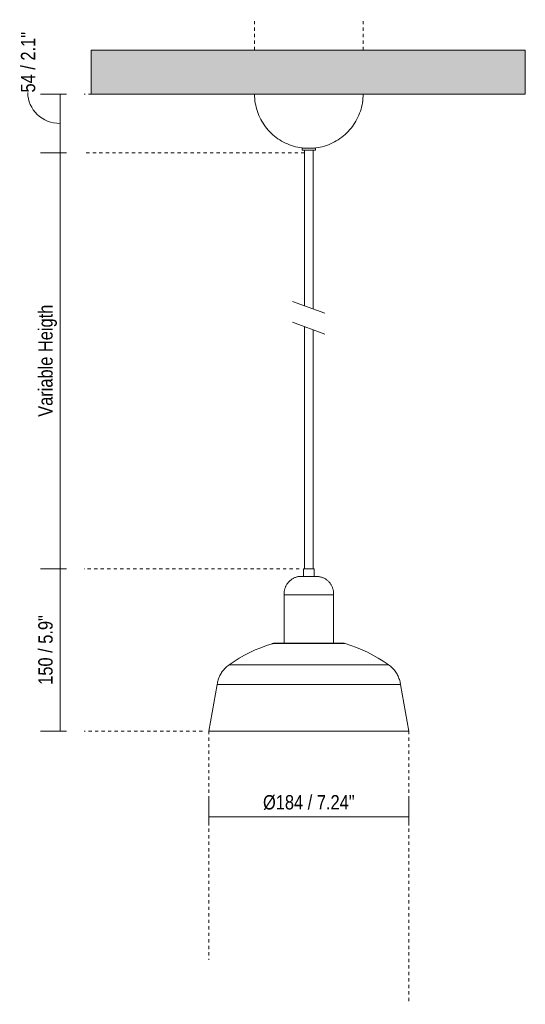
# Model space of a CAD drawing. Header units: millimetres. Extents: x 6329 to 7718, y 1161 to 6778.
# Tile 1 of 2: x 6329 to 6795, y 1161 to 2069. Entities that reach past the tile are written whole.
import ezdxf

# ---------------------------------------------------------------- set-up
doc = ezdxf.new("R2010")
doc.units = ezdxf.units.MM
doc.linetypes.add('Dash', pattern=[6, 3, -3])
for name, color, linetype, lineweight in [('Cotas', 7, 'Continuous', 9), ('Cotas-6', 7, 'Continuous', 9), ('Lighthing Fixture Detail Wide Black', 7, 'Continuous', 20), ('Luminarias', 7, 'Continuous', 20), ('Techos', 7, 'Continuous', 9)]:
    doc.layers.add(name, color=color, linetype=linetype, lineweight=lineweight)
doc.layers.add('Lighthing Fixture Dim Grey Dash', color=7, linetype='Dash', lineweight=9, true_color=0xd2d2d2)
doc.styles.add('Arial Narrow', font='ARIALN.TTF', dxfattribs={"height": 13.2})
doc.dimstyles.new('FARO_-_2_2mm_Arial_Narrow_mm_Inch_Left', dxfattribs={"dimscale": 304.8, "dimtxt": 13.509289, "dimasz": 0, "dimexe": 0.059055, "dimexo": 0.0625, "dimgap": 0.009843, "dimtad": 1, "dimdec": 0, "dimzin": 0, "dimdsep": 46, "dimtxsty": 'Arial Narrow', "dimblk1": 'NONE', "dimblk2": 'NONE', "dimsah": 1, "dimcen": 0.09, "dimadec": 0, "dimazin": 0, "dimtfac": 1, "dimtdec": 4, "dimtix": 1, "dimtmove": 0, "dimatfit": 3, "dimfxl": 0.019685, "dimfxlon": 1, "dimtvp": 1, "dimtolj": 1, "dimtzin": 0, "dimarcsym": 2})
doc.dimstyles.new('FARO_-_2_2mm_Arial_Narrow_mm_Inch_Left_1', dxfattribs={"dimscale": 304.8, "dimtxt": 13.509289, "dimasz": 0, "dimexe": 0.059055, "dimexo": 0.0625, "dimgap": 0.009843, "dimtad": 1, "dimdec": 0, "dimzin": 0, "dimdsep": 46, "dimtxsty": 'Arial Narrow', "dimblk1": 'NONE', "dimblk2": 'NONE', "dimsah": 1, "dimcen": 0.09, "dimadec": 0, "dimazin": 0, "dimtfac": 1, "dimtdec": 4, "dimtix": 1, "dimtmove": 1, "dimatfit": 3, "dimfxl": 0.019685, "dimfxlon": 1, "dimtvp": 1, "dimtolj": 1, "dimtzin": 0, "dimarcsym": 2})

# ---------------------------------------------------------------- blocks, each defined once
blk = doc.blocks.new('20339-116 - 20339-116 TATAWIN S White pendant lamp-493001-Alzado_PDF')
at = {"layer": 'Luminarias'}
for p, q in [((6589.56, 1950.28), (6589.56, 1948.28)), ((6601.56, 1950.28), (6589.56, 1950.28)), ((6589.56, 1948.28), (6601.56, 1948.28)), ((6591.56, 1948.28), (6591.56, 1804.74)), ((6599.56, 1950.28), (6599.56, 1950.36)), ((6599.56, 1801.83), (6599.56, 1948.28)), ((6601.56, 1948.28), (6601.56, 1950.28)), ((6591.56, 1785.66), (6591.56, 1562.33)), ((6599.56, 1562.33), (6599.56, 1782.75)), ((6590.56, 1562.33), (6590.56, 1555.36)), ((6600.56, 1562.33), (6590.56, 1562.33)), ((6600.56, 1555.36), (6600.56, 1562.33)), ((6572.79, 1538.36), (6572.79, 1493.71)), ((6618.33, 1538.36), (6572.79, 1538.36)), ((6618.33, 1493.71), (6618.33, 1538.36)), ((6562.12, 1493.36), (6629.01, 1493.36)), ((6668.94, 1473.81), (6522.18, 1473.81)), ((6511.11, 1455.68), (6503.56, 1412.71)), ((6680.02, 1455.68), (6511.11, 1455.68)), ((6687.57, 1412.71), (6680.02, 1455.68)), ((6687.57, 1412.71), (6503.56, 1412.71))]:
    blk.add_line(p, q, dxfattribs=at)
at = {"layer": 'Luminarias', "flags": 128}
for points in [[(6591.26, 1950.19), (6589.28, 1950.4), (6587.3, 1950.69), (6585.33, 1951.06), (6583.38, 1951.51), (6581.45, 1952.03), (6579.55, 1952.64), (6577.66, 1953.31), (6575.81, 1954.07), (6573.99, 1954.89), (6572.2, 1955.79), (6570.46, 1956.76), (6568.75, 1957.8), (6567.08, 1958.91), (6565.46, 1960.08), (6563.89, 1961.31), (6562.37, 1962.61), (6560.9, 1963.97), (6559.48, 1965.38), (6558.13, 1966.85), (6556.83, 1968.38), (6555.6, 1969.95), (6554.43, 1971.57), (6553.33, 1973.24), (6552.29, 1974.95), (6551.32, 1976.7), (6550.43, 1978.49), (6549.6, 1980.31), (6548.85, 1982.17), (6548.18, 1984.05), (6547.58, 1985.96), (6547.05, 1987.89), (6546.61, 1989.84), (6546.24, 1991.8), (6545.95, 1993.78), (6545.74, 1995.77), (6545.61, 1997.77), (6545.56, 1999.77), (6545.56, 2000)], [(6645.56, 2000), (6645.52, 1998), (6645.4, 1996), (6645.2, 1994.01), (6644.93, 1992.03), (6644.57, 1990.07), (6644.13, 1988.11), (6643.62, 1986.18), (6643.03, 1984.27), (6642.36, 1982.39), (6641.62, 1980.53), (6640.8, 1978.7), (6639.91, 1976.91), (6638.95, 1975.16), (6637.93, 1973.44), (6636.83, 1971.77), (6635.67, 1970.14), (6634.44, 1968.56), (6633.15, 1967.03), (6631.81, 1965.55), (6630.4, 1964.13), (6628.94, 1962.77), (6627.42, 1961.46), (6625.85, 1960.22), (6624.24, 1959.04), (6622.58, 1957.93), (6620.87, 1956.88), (6619.13, 1955.9), (6617.35, 1954.99), (6615.53, 1954.16), (6613.68, 1953.4), (6611.8, 1952.71), (6609.9, 1952.1), (6607.97, 1951.56), (6606.03, 1951.11), (6604.06, 1950.73), (6602.08, 1950.43), (6600.1, 1950.21), (6599.86, 1950.19)], [(6572.79, 1538.36), (6572.77, 1539), (6572.77, 1539.64), (6572.79, 1540.28), (6572.85, 1540.92), (6572.92, 1541.56), (6573.03, 1542.19), (6573.15, 1542.82), (6573.31, 1543.45), (6573.49, 1544.06), (6573.69, 1544.67), (6573.92, 1545.27), (6574.17, 1545.86), (6574.44, 1546.45), (6574.74, 1547.01), (6575.06, 1547.57), (6575.4, 1548.12), (6575.76, 1548.64), (6576.14, 1549.16), (6576.55, 1549.66), (6576.97, 1550.14), (6577.42, 1550.61), (6577.88, 1551.05), (6578.35, 1551.48), (6578.85, 1551.89), (6579.36, 1552.28), (6579.89, 1552.65), (6580.43, 1552.99), (6580.98, 1553.32), (6581.55, 1553.62), (6582.13, 1553.9), (6582.72, 1554.15), (6583.31, 1554.39), (6583.92, 1554.59), (6584.54, 1554.78), (6585.16, 1554.94), (6585.79, 1555.07), (6586.42, 1555.18), (6587.06, 1555.26), (6587.7, 1555.32), (6588.34, 1555.35), (6588.82, 1555.36)], [(6602.31, 1555.36), (6602.31, 1555.36), (6602.29, 1555.36), (6602.26, 1555.36), (6602.22, 1555.36), (6602.18, 1555.36), (6602.12, 1555.36), (6602.05, 1555.36), (6601.97, 1555.36), (6601.88, 1555.36), (6601.78, 1555.36), (6601.67, 1555.36), (6601.55, 1555.36), (6601.42, 1555.36), (6601.28, 1555.36), (6601.13, 1555.36), (6600.98, 1555.36), (6600.81, 1555.36), (6600.64, 1555.36), (6600.45, 1555.36), (6600.26, 1555.36), (6600.07, 1555.36), (6599.86, 1555.36), (6599.65, 1555.36), (6599.43, 1555.36), (6599.21, 1555.36), (6598.98, 1555.36), (6598.74, 1555.36), (6598.5, 1555.36), (6598.26, 1555.36), (6598.01, 1555.36), (6597.76, 1555.36), (6597.5, 1555.36), (6597.24, 1555.36), (6596.98, 1555.36), (6596.71, 1555.36), (6596.44, 1555.36), (6596.18, 1555.36), (6595.91, 1555.36), (6595.64, 1555.36), (6595.37, 1555.36), (6595.1, 1555.36), (6594.83, 1555.36), (6594.56, 1555.36), (6594.29, 1555.36), (6594.03, 1555.36), (6593.77, 1555.36), (6593.51, 1555.36), (6593.26, 1555.36), (6593, 1555.36), (6592.76, 1555.36), (6592.51, 1555.36), (6592.27, 1555.36), (6592.04, 1555.36), (6591.81, 1555.36), (6591.59, 1555.36), (6591.38, 1555.36), (6591.17, 1555.36), (6590.97, 1555.36), (6590.77, 1555.36), (6590.59, 1555.36), (6590.41, 1555.36), (6590.24, 1555.36), (6590.08, 1555.36), (6589.93, 1555.36), (6589.78, 1555.36), (6589.65, 1555.36), (6589.52, 1555.36), (6589.41, 1555.36), (6589.3, 1555.36), (6589.21, 1555.36), (6589.12, 1555.36), (6589.05, 1555.36), (6588.98, 1555.36), (6588.93, 1555.36), (6588.88, 1555.36), (6588.85, 1555.36), (6588.83, 1555.36), (6588.82, 1555.36), (6588.82, 1555.36)], [(6588.82, 1555.36), (6588.82, 1555.36), (6588.84, 1555.36), (6588.87, 1555.36), (6588.9, 1555.36), (6588.95, 1555.36), (6589.01, 1555.36), (6589.08, 1555.36), (6589.16, 1555.36), (6589.25, 1555.36), (6589.35, 1555.36), (6589.46, 1555.36), (6589.58, 1555.36), (6589.71, 1555.36), (6589.85, 1555.36), (6590, 1555.36), (6590.15, 1555.36), (6590.32, 1555.36), (6590.49, 1555.36), (6590.67, 1555.36), (6590.86, 1555.36), (6591.06, 1555.36), (6591.26, 1555.36), (6591.48, 1555.36), (6591.69, 1555.36), (6591.92, 1555.36), (6592.15, 1555.36), (6592.38, 1555.36), (6592.62, 1555.36), (6592.87, 1555.36), (6593.12, 1555.36), (6593.37, 1555.36), (6593.63, 1555.36), (6593.89, 1555.36), (6594.15, 1555.36), (6594.42, 1555.36), (6594.68, 1555.36), (6594.95, 1555.36), (6595.22, 1555.36), (6595.49, 1555.36), (6595.76, 1555.36), (6596.03, 1555.36), (6596.3, 1555.36), (6596.57, 1555.36), (6596.83, 1555.36), (6597.1, 1555.36), (6597.36, 1555.36), (6597.62, 1555.36), (6597.87, 1555.36), (6598.12, 1555.36), (6598.37, 1555.36), (6598.61, 1555.36), (6598.85, 1555.36), (6599.09, 1555.36), (6599.31, 1555.36), (6599.53, 1555.36), (6599.75, 1555.36), (6599.96, 1555.36), (6600.16, 1555.36), (6600.35, 1555.36), (6600.54, 1555.36), (6600.72, 1555.36), (6600.89, 1555.36), (6601.05, 1555.36), (6601.2, 1555.36), (6601.35, 1555.36), (6601.48, 1555.36), (6601.6, 1555.36), (6601.72, 1555.36), (6601.83, 1555.36), (6601.92, 1555.36), (6602.01, 1555.36), (6602.08, 1555.36), (6602.15, 1555.36), (6602.2, 1555.36), (6602.24, 1555.36), (6602.28, 1555.36), (6602.3, 1555.36), (6602.31, 1555.36), (6602.31, 1555.36)], [(6602.31, 1555.36), (6602.95, 1555.35), (6603.59, 1555.31), (6604.23, 1555.24), (6604.87, 1555.15), (6605.5, 1555.04), (6606.13, 1554.9), (6606.75, 1554.73), (6607.36, 1554.54), (6607.97, 1554.33), (6608.56, 1554.09), (6609.15, 1553.83), (6609.72, 1553.54), (6610.29, 1553.24), (6610.84, 1552.91), (6611.37, 1552.55), (6611.9, 1552.18), (6612.4, 1551.79), (6612.9, 1551.37), (6613.37, 1550.94), (6613.83, 1550.49), (6614.26, 1550.02), (6614.68, 1549.53), (6615.08, 1549.03), (6615.46, 1548.51), (6615.82, 1547.98), (6616.15, 1547.43), (6616.47, 1546.87), (6616.76, 1546.3), (6617.03, 1545.72), (6617.27, 1545.12), (6617.49, 1544.52), (6617.69, 1543.91), (6617.86, 1543.29), (6618.01, 1542.66), (6618.13, 1542.03), (6618.23, 1541.4), (6618.3, 1540.76), (6618.34, 1540.12), (6618.36, 1539.48), (6618.36, 1538.84), (6618.33, 1538.36)], [(6522.18, 1473.81), (6526.76, 1476.92), (6531.45, 1479.84), (6536.26, 1482.57), (6541.17, 1485.11), (6546.18, 1487.45), (6551.28, 1489.58), (6556.46, 1491.51), (6561.71, 1493.23), (6562.12, 1493.36)], [(6562.12, 1493.36), (6562.42, 1493.44), (6562.72, 1493.52), (6563.03, 1493.58), (6563.34, 1493.63), (6563.65, 1493.67), (6563.97, 1493.69), (6564.28, 1493.71), (6564.44, 1493.71)], [(6564.44, 1493.71), (6564.47, 1493.71), (6564.54, 1493.71), (6564.67, 1493.71), (6564.84, 1493.71), (6565.06, 1493.71), (6565.34, 1493.71), (6565.66, 1493.71), (6566.02, 1493.71), (6566.44, 1493.71), (6566.9, 1493.71), (6567.41, 1493.71), (6567.96, 1493.71), (6568.09, 1493.71)], [(6626.68, 1493.71), (6626.66, 1493.71), (6626.58, 1493.71), (6626.46, 1493.71), (6626.29, 1493.71), (6626.06, 1493.71), (6625.79, 1493.71), (6625.47, 1493.71), (6625.1, 1493.71), (6624.69, 1493.71), (6624.23, 1493.71), (6623.72, 1493.71), (6623.17, 1493.71), (6622.57, 1493.71), (6621.93, 1493.71), (6621.25, 1493.71), (6620.52, 1493.71), (6619.76, 1493.71), (6618.96, 1493.71), (6618.12, 1493.71), (6617.24, 1493.71), (6616.33, 1493.71), (6615.39, 1493.71), (6614.42, 1493.71), (6613.41, 1493.71), (6612.38, 1493.71), (6611.32, 1493.71), (6610.23, 1493.71), (6609.12, 1493.71), (6607.99, 1493.71), (6606.84, 1493.71), (6605.67, 1493.71), (6604.49, 1493.71), (6603.29, 1493.71), (6602.08, 1493.71), (6600.85, 1493.71), (6599.62, 1493.71), (6598.39, 1493.71), (6597.14, 1493.71), (6595.9, 1493.71), (6594.66, 1493.71), (6593.41, 1493.71), (6592.17, 1493.71), (6590.94, 1493.71), (6589.71, 1493.71), (6588.49, 1493.71), (6587.29, 1493.71), (6586.09, 1493.71), (6584.92, 1493.71), (6583.76, 1493.71), (6582.61, 1493.71), (6581.49, 1493.71), (6580.39, 1493.71), (6579.32, 1493.71), (6578.27, 1493.71), (6577.25, 1493.71), (6576.26, 1493.71), (6575.3, 1493.71), (6574.37, 1493.71), (6573.48, 1493.71), (6572.62, 1493.71), (6571.79, 1493.71), (6571.01, 1493.71), (6570.27, 1493.71), (6569.56, 1493.71), (6568.9, 1493.71), (6568.28, 1493.71), (6567.7, 1493.71), (6567.17, 1493.71), (6566.68, 1493.71), (6566.24, 1493.71), (6565.85, 1493.71), (6565.5, 1493.71), (6565.21, 1493.71), (6564.96, 1493.71), (6564.76, 1493.71), (6564.6, 1493.71), (6564.5, 1493.71), (6564.45, 1493.71), (6564.44, 1493.71)], [(6623.07, 1493.71), (6623.43, 1493.71), (6623.96, 1493.71), (6624.44, 1493.71), (6624.89, 1493.71), (6625.28, 1493.71), (6625.62, 1493.71), (6625.92, 1493.71), (6626.17, 1493.71), (6626.37, 1493.71), (6626.52, 1493.71), (6626.62, 1493.71), (6626.68, 1493.71), (6626.68, 1493.71)], [(6626.68, 1493.71), (6627, 1493.7), (6627.31, 1493.68), (6627.62, 1493.65), (6627.94, 1493.61), (6628.24, 1493.55), (6628.55, 1493.48), (6628.86, 1493.4), (6629.01, 1493.36)], [(6629.01, 1493.36), (6634.27, 1491.65), (6639.46, 1489.74), (6644.56, 1487.62), (6649.58, 1485.29), (6654.5, 1482.77), (6659.31, 1480.05), (6664.02, 1477.15), (6668.6, 1474.06), (6668.94, 1473.81)], [(6511.11, 1455.68), (6511.28, 1456.74), (6511.49, 1457.79), (6511.74, 1458.83), (6512.04, 1459.85), (6512.38, 1460.87), (6512.75, 1461.87), (6513.17, 1462.86), (6513.63, 1463.83), (6514.12, 1464.77), (6514.65, 1465.7), (6515.22, 1466.61), (6515.83, 1467.49), (6516.46, 1468.35), (6517.14, 1469.18), (6517.84, 1469.99), (6518.58, 1470.76), (6519.35, 1471.51), (6520.15, 1472.22), (6520.97, 1472.9), (6521.82, 1473.55), (6522.18, 1473.81)], [(6668.94, 1473.81), (6669.81, 1473.18), (6670.64, 1472.51), (6671.45, 1471.81), (6672.23, 1471.08), (6672.98, 1470.31), (6673.7, 1469.52), (6674.39, 1468.7), (6675.04, 1467.85), (6675.66, 1466.98), (6676.24, 1466.08), (6676.79, 1465.16), (6677.3, 1464.22), (6677.77, 1463.26), (6678.2, 1462.28), (6678.6, 1461.29), (6678.95, 1460.28), (6679.26, 1459.25), (6679.54, 1458.22), (6679.77, 1457.17), (6679.95, 1456.12), (6680.02, 1455.68)]]:
    blk.add_lwpolyline(points, dxfattribs=at)
blk = doc.blocks.new('DIMBLOCK1-Alzado_PDF')
at = {"layer": 'Cotas-6', "color": 251, "true_color": 0x5b5b5b}
for p, q in [((6503.56, 1333.56), (6503.56, 1351.56)), ((6687.57, 1333.56), (6687.57, 1351.56)), ((6503.56, 1333.56), (6687.57, 1333.56)), ((6503.56, 1333.56), (6503.56, 1327.56)), ((6687.57, 1333.56), (6687.57, 1327.56))]:
    blk.add_line(p, q, dxfattribs=at)
at = {"layer": 'Cotas-6', "color": 0, "insert": (6553.32, 1353.62), "char_height": 13.2, "width": 101.384, "attachment_point": 1, "line_spacing_factor": 0.974696, "style": 'Arial Narrow'}
blk.add_mtext('Ø184 / 7.24"', dxfattribs=at)
blk = doc.blocks.new('_None')
blk = doc.blocks.new('DIMBLOCK2-Alzado_PDF')
at = {"layer": 'Cotas-6', "color": 251, "true_color": 0x5b5b5b}
for p, q in [((6366.37, 2000), (6348.37, 2000)), ((6366.37, 2000), (6366.37, 1946)), ((6366.37, 2000), (6372.37, 2000)), ((6366.37, 1946), (6348.37, 1946)), ((6366.37, 1946), (6372.37, 1946))]:
    blk.add_line(p, q, dxfattribs=at)
blk.add_ellipse((6366.37, 2001.5), major_axis=(29.73, 0), ratio=0.958732, start_param=3.141593, end_param=4.712389, dxfattribs=at)
at = {"layer": 'Cotas-6', "color": 0, "insert": (6330.3, 2001.5), "char_height": 13.2, "width": 67.1605, "attachment_point": 1, "rotation": 90, "line_spacing_factor": 0.974696, "style": 'Arial Narrow'}
blk.add_mtext('54 / 2.1"', dxfattribs=at)
blk = doc.blocks.new('DIMBLOCK3-Alzado_PDF')
at = {"layer": 'Cotas-6', "color": 251, "true_color": 0x5b5b5b}
for p, q in [((6366.37, 1946), (6348.37, 1946)), ((6366.37, 1946), (6366.37, 1562.33)), ((6366.37, 1946), (6372.37, 1946)), ((6366.37, 1562.33), (6348.37, 1562.33)), ((6366.37, 1562.33), (6372.37, 1562.33))]:
    blk.add_line(p, q, dxfattribs=at)
at = {"layer": 'Cotas-6', "color": 0, "insert": (6346.31, 1702.49), "char_height": 13.2, "width": 124.0281, "attachment_point": 1, "rotation": 90, "line_spacing_factor": 0.974696, "style": 'Arial Narrow'}
blk.add_mtext('Variable Heigth', dxfattribs=at)
blk = doc.blocks.new('DIMBLOCK4-Alzado_PDF')
at = {"layer": 'Cotas-6', "color": 251, "true_color": 0x5b5b5b}
for p, q in [((6366.37, 1562.33), (6348.37, 1562.33)), ((6366.37, 1562.33), (6366.37, 1412.71)), ((6366.37, 1562.33), (6372.37, 1562.33)), ((6366.37, 1412.71), (6348.37, 1412.71)), ((6366.37, 1412.71), (6372.37, 1412.71))]:
    blk.add_line(p, q, dxfattribs=at)
at = {"layer": 'Cotas-6', "color": 0, "insert": (6346.31, 1455.36), "char_height": 13.2, "width": 77.1959, "attachment_point": 1, "rotation": 90, "line_spacing_factor": 0.974696, "style": 'Arial Narrow'}
blk.add_mtext('150 / 5.9"', dxfattribs=at)

msp = doc.modelspace()

# ---------------------------------------------------------------- hatches: boundary and pattern name
at = {"layer": 'Techos', "true_color": 0xe8e8e8}
msp.add_hatch(color=254, dxfattribs=at).paths.add_polyline_path([(6599.04, 2000), (6794.95, 2000), (6794.95, 2040.5), (6394.95, 2040.5), (6394.95, 2000), (6595.31, 2000)])

# ---------------------------------------------------------------- linework, layer by layer
at = {"layer": 'Lighthing Fixture Detail Wide Black'}
for p, q in [((6610.38, 1797.89), (6580.38, 1808.81)), ((6580.38, 1789.73), (6610.38, 1778.81))]:
    msp.add_line(p, q, dxfattribs=at)
at = {"layer": 'Lighthing Fixture Dim Grey Dash'}
for p, q in [((6545.56, 2040.5), (6545.56, 2067.41)), ((6645.56, 2040.5), (6645.56, 2067.41)), ((6545.56, 2000), (6388.58, 2000)), ((6591.54, 1946), (6388.58, 1946)), ((6586.77, 1562.33), (6388.58, 1562.33)), ((6497.58, 1412.71), (6388.58, 1412.71)), ((6503.56, 1412.71), (6503.56, 1201.71)), ((6687.57, 1412.71), (6687.57, 1160.71))]:
    msp.add_line(p, q, dxfattribs=at)
at = {"layer": 'Techos'}
for p, q in [((6394.95, 2040.5), (6794.95, 2040.5)), ((6394.95, 2000), (6394.95, 2040.5)), ((6794.95, 2040.5), (6794.95, 2000)), ((6794.95, 2000), (6394.95, 2000))]:
    msp.add_line(p, q, dxfattribs=at)

# ---------------------------------------------------------------- block references
at = {"layer": 'Luminarias'}
msp.add_blockref('20339-116 - 20339-116 TATAWIN S White pendant lamp-493001-Alzado_PDF', (0, 0), dxfattribs=at)

# ---------------------------------------------------------------- dimensions: what is measured, and where the dimension line sits
at = {"layer": 'Cotas', "color": 251, "true_color": 0x5b5b5b}
dim = msp.add_linear_dim(base=(6366.37, 1946), p1=(6372.37, 2000), p2=(6372.37, 1946), angle=90, dimstyle='FARO_-_2_2mm_Arial_Narrow_mm_Inch_Left_1', override={"dimpost": '<>', "dimfxl": 53.999613}, dxfattribs=at)
dim.commit()
dim.dimension.update_dxf_attribs({"geometry": 'DIMBLOCK2-Alzado_PDF', "text_midpoint": (6339.1, 2035.09), "dimtype": 160, "text_rotation": 90})
dim = msp.add_linear_dim(base=(6366.37, 1562.33), p1=(6372.37, 1946), p2=(6372.37, 1562.33), angle=90, text='Variable Heigth', dimstyle='FARO_-_2_2mm_Arial_Narrow_mm_Inch_Left', override={"dimpost": '<>', "dimfxl": 383.667894}, dxfattribs=at)
dim.commit()
dim.dimension.update_dxf_attribs({"geometry": 'DIMBLOCK3-Alzado_PDF', "text_midpoint": (6354.83, 1754.17)})
dim = msp.add_linear_dim(base=(6366.37, 1412.71), p1=(6372.37, 1562.33), p2=(6372.37, 1412.71), angle=90, dimstyle='FARO_-_2_2mm_Arial_Narrow_mm_Inch_Left', override={"dimpost": '<>', "dimfxl": 149.617848}, dxfattribs=at)
dim.commit()
dim.dimension.update_dxf_attribs({"geometry": 'DIMBLOCK4-Alzado_PDF', "text_midpoint": (6354.83, 1487.52)})
dim = msp.add_linear_dim(base=(6687.57, 1333.56), p1=(6503.56, 1327.56), p2=(6687.57, 1327.56), text='Ø184 / 7.24"', dimstyle='FARO_-_2_2mm_Arial_Narrow_mm_Inch_Left', override={"dimpost": '<>', "dimfxl": 184.012138}, dxfattribs=at)
dim.commit()
dim.dimension.update_dxf_attribs({"geometry": 'DIMBLOCK1-Alzado_PDF', "text_midpoint": (6595.56, 1343.66)})

doc.saveas('drawing.dxf')
